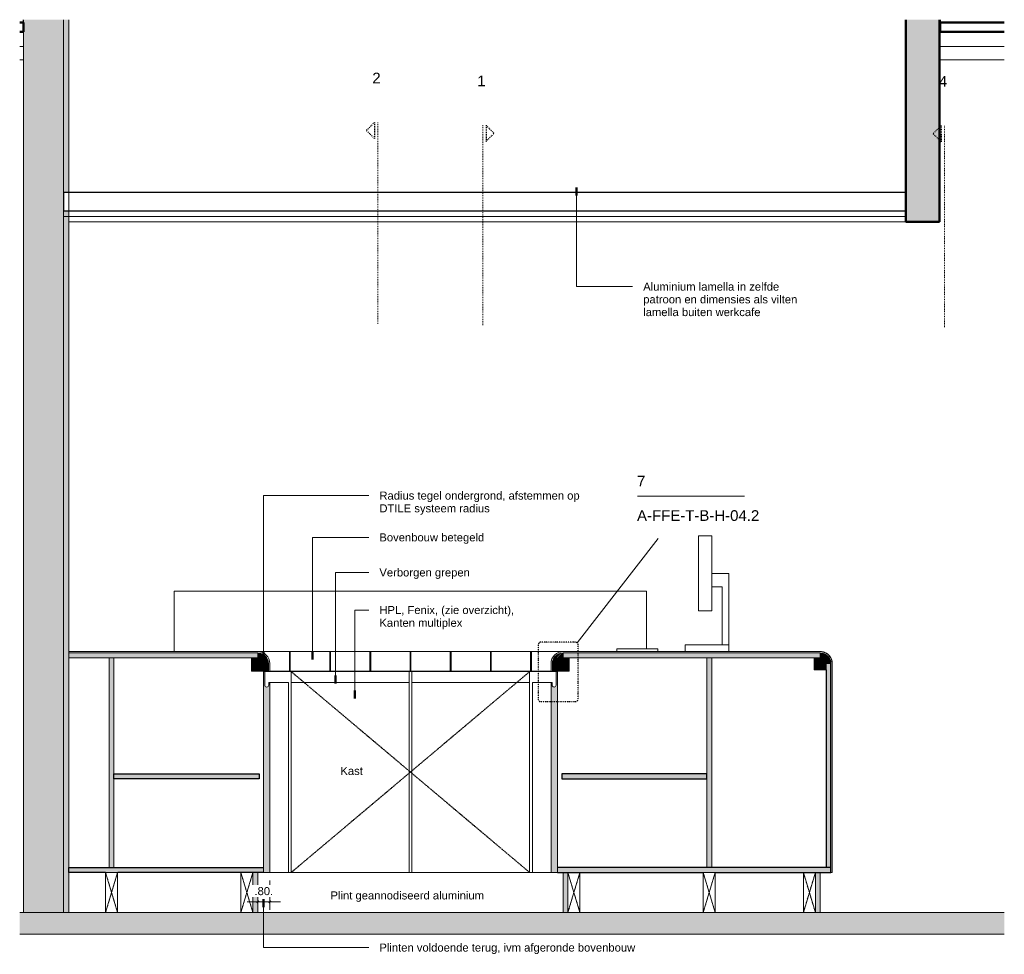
# Model space of a CAD drawing. Header units: millimetres. Extents: x -11715 to 35892, y -9103 to 19366.
# Tile 6 of 12: x 17312 to 20988, y 10494 to 13985. Entities that reach past the tile are written whole.
import ezdxf

# ---------------------------------------------------------------- set-up
doc = ezdxf.new("R2010")
doc.units = ezdxf.units.MM
for name, pattern in [('Dash Dot Dot Small', [7.9375, 3.175, -1.5875, 0, -1.5875, 0, -1.5875]), ('Dash_2_', [6.35, 3.175, -3.175]), ('Hidden', [7.14375, 4.7625, -2.38125]), ('Overhead xxSmall', [2.579688, 1.5875, -0.992188])]:
    doc.linetypes.add(name, pattern=pattern)
for name, color, linetype, lineweight in [('0-2', 130, 'Continuous', 5), ('A----M-', 8, 'Continuous', 5), ('A----M--20', 8, 'Continuous', 5), ('A09-C--', 8, 'Continuous', 5), ('A09-C---1', 55, 'Dash_2_', 13), ('A09-C---2', 135, 'Dash_2_', 25), ('A09-C---3', 8, 'Dash_2_', 5), ('A09-C---4', 8, 'Continuous', 25), ('A09-C---5', 8, 'Continuous', 13), ('A09-C---6', 8, 'Dash Dot Dot Small', 25), ('A09-NT--2', 7, 'Continuous', 13), ('A09-NT--3', 7, 'Continuous', 50), ('A09-NT--4', 170, 'Continuous', 13), ('A22-----1', 130, 'Continuous', 9), ('A22-----2', 9, 'Continuous', 5), ('A23-----1', 254, 'Continuous', 13), ('A23-----2', 250, 'Continuous', 13), ('A29-----1', 9, 'Continuous', 5), ('A29-----2', 250, 'Continuous', 13), ('A35-----1', 50, 'Continuous', 25), ('A35-----2', 7, 'Continuous', 50), ('A35-----3', 250, 'Continuous', 13), ('A35-----4', 130, 'Continuous', 9), ('A99-----4', 1, 'Continuous', 13), ('A99-----6', 1, 'Overhead xxSmall', 13), ('A99-----7', 1, 'Continuous', 25), ('A99-----8', 130, 'Continuous', 9), ('Detail Items', 1, 'Continuous', 5), ('Detail Items-3', 255, 'Continuous', 5), ('Detail Items-5', 8, 'Continuous', 5), ('Detail Items-6', 1, 'Hidden', 5), ('Food Service Equipment-1', 10, 'Continuous', 5), ('Food Service Equipment-2', 8, 'Continuous', 5), ('Food Service Equipment-3', 90, 'Continuous', 18), ('Structure 1-1', 7, 'Continuous', 50), ('Substrate 2-1', 90, 'Continuous', 18)]:
    doc.layers.add(name, color=color, linetype=linetype, lineweight=lineweight)
doc.styles.add('Arial_2', font='arial.ttf', dxfattribs={"height": 40})
doc.styles.add('Arial_3', font='arial.ttf', dxfattribs={"height": 30})
doc.dimstyles.new('TD_Diagonal_1_5_mm', dxfattribs={"dimscale": 304.8, "dimtxt": 30.607782, "dimasz": 0.026247, "dimexe": 0.098425, "dimexo": 0.098425, "dimgap": 0.052493, "dimtad": 1, "dimdec": 0, "dimzin": 0, "dimdsep": 46, "dimtxsty": 'Arial_3', "dimblk1": 'OBLIQUE', "dimblk2": 'OBLIQUE', "dimsah": 1, "dimcen": 0.09, "dimdle": 0.131234, "dimazin": 2, "dimtfac": 1, "dimtdec": 4, "dimtix": 1, "dimtmove": 0, "dimatfit": 3, "dimfxl": 1, "dimtvp": 1, "dimtfill": 1, "dimtolj": 1, "dimtzin": 0, "dimarcsym": 2})
pattern_1 = [(45, (17016.0748, 11600), (-2.828427, 2.828427), [])]

# ---------------------------------------------------------------- blocks, each defined once
blk = doc.blocks.new('NLRS_45_14_GM_LB_schijnligger - NLRS_41_12_GM_LB_schijnligger-17875627-Werkcafe Section C')
at = {"layer": 'A99-----8'}
for p, q in [((32897.9, 13835), (32911.6, 13835)), ((36331.6, 13835), (36573.9, 13835))]:
    blk.add_line(p, q, dxfattribs=at)
blk = doc.blocks.new('HSR-D_ABT_ARCH_Interieur_rvt-3-Werkcafe Section C')
at = {"layer": 'A23-----1'}
blk.add_hatch(color=256, dxfattribs=at).paths.add_polyline_path([(36573.9, 10570), (36573.9, 10650), (32897.9, 10650), (32897.9, 10570), (35654.9, 10570)])
at = {"layer": 'A29-----1'}
for points in [[(32911.6, 10650), (33061.6, 10650), (33061.6, 13985), (32911.6, 13985), (32911.6, 11422.9)], [(36209, 13230), (36331.6, 13230), (36331.6, 13985), (36206.6, 13985), (36206.6, 13340), (36209, 13340), (36209, 13270), (36206.6, 13270), (36206.6, 13230)]]:
    blk.add_hatch(color=256, dxfattribs=at).paths.add_polyline_path(points)
at = {"layer": 'A22-----1'}
for p in [(33081.6, 13230), (36206.6, 13230)]:
    blk.add_line(p, (36206.6, 13230), dxfattribs=at)
at = {"layer": 'A23-----2'}
for p, q in [((33218.6, 10650), (32897.9, 10650)), ((33723.6, 10650), (33263.6, 10650)), ((34944.6, 10650), (33768.6, 10650)), ((35449.6, 10650), (34989.6, 10650)), ((35823.6, 10650), (35494.6, 10650)), ((36573.9, 10650), (35868.6, 10650)), ((32897.9, 10570), (36573.9, 10570))]:
    blk.add_line(p, q, dxfattribs=at)
at = {"layer": 'A29-----2'}
for p, q in [((32911.6, 13985), (32911.6, 10650)), ((33061.6, 10650), (33061.6, 13985)), ((32911.6, 10650), (33061.6, 10650))]:
    blk.add_line(p, q, dxfattribs=at)
at = {"layer": 'A35-----1'}
for p, q in [((32911.6, 13975), (32911.6, 13985)), ((36334, 13985), (36334, 13975)), ((36209, 13340), (33061.6, 13340)), ((33061.6, 13340), (33061.6, 13270)), ((36209, 13270), (36209, 13340)), ((36209, 13270), (33061.6, 13270))]:
    blk.add_line(p, q, dxfattribs=at)
at = {"layer": 'A35-----2'}
for p, q in [((32911.6, 13975), (32897.9, 13975)), ((32911.6, 13940), (32911.6, 13975)), ((36334, 13975), (36334, 13940)), ((36573.9, 13975), (36334, 13975)), ((32911.6, 13940), (32897.9, 13940)), ((36573.9, 13940), (36334, 13940))]:
    blk.add_line(p, q, dxfattribs=at)
at = {"layer": 'A35-----3'}
for p, q in [((32911.6, 13885), (32911.6, 13940)), ((36334, 13940), (36334, 13885)), ((32897.9, 13885), (32911.6, 13885)), ((36334, 13885), (36573.9, 13885)), ((33061.6, 13270), (33061.6, 13250)), ((33061.6, 13250), (36209, 13250)), ((36209, 13250), (36209, 13270))]:
    blk.add_line(p, q, dxfattribs=at)
at = {"layer": 'A35-----4'}
for q in [(36331.6, 13885), (36334, 13885)]:
    blk.add_line((36334, 13885), q, dxfattribs=at)
at = {"layer": 'Structure 1-1'}
for p, q in [((36206.6, 13985), (36206.6, 13230)), ((36331.6, 13230), (36331.6, 13985)), ((36206.6, 13230), (36331.6, 13230))]:
    blk.add_line(p, q, dxfattribs=at)
at = {"layer": 'A99-----8'}
blk.add_blockref('NLRS_45_14_GM_LB_schijnligger - NLRS_41_12_GM_LB_schijnligger-17875627-Werkcafe Section C', (0, 0), dxfattribs=at)
blk = doc.blocks.new('712 Werkcafe Barista - 712 Werkcafe Barista-18415524-Werkcafe Section C')
at = {"layer": 'Food Service Equipment-2'}
h = blk.add_hatch(color=256, dxfattribs=at)
h.paths.add_polyline_path([(33820.1, 11492.5), (33822.1, 11492.8), (33823.9, 11493.5), (33821.1, 11492.8)])
h.paths.add_polyline_path([(33820.1, 11492.5), (33816.9, 11493.3), (33818.2, 11492.8)])
h.paths.add_polyline_path([(33823.9, 11493.5), (33825.4, 11494.7), (33825.4, 11495.1), (33825.1, 11494.7)])
h.paths.add_polyline_path([(33816.4, 11493.5), (33813.6, 11496.2), (33814.8, 11494.7)])
h.paths.add_polyline_path([(33826.6, 11496.2), (33827.4, 11498.4), (33827.4, 11499), (33827.1, 11498.1)])
h.paths.add_polyline_path([(33813.6, 11496.2), (33812.6, 11500), (33812.9, 11498.1)])
h = blk.add_hatch(color=256, dxfattribs=at)
h.paths.add_polyline_path([(34893.1, 11492.5), (34895.1, 11492.8), (34896.9, 11493.5), (34894.1, 11492.8)])
h.paths.add_polyline_path([(34893.1, 11492.5), (34889.4, 11493.5), (34891.2, 11492.8)])
h.paths.add_polyline_path([(34896.9, 11493.5), (34898.4, 11494.7), (34898.4, 11495.1), (34898.1, 11494.7)])
h.paths.add_polyline_path([(34889.4, 11493.5), (34886.6, 11496.2), (34887.8, 11494.7)])
h.paths.add_polyline_path([(34899.6, 11496.2), (34900.4, 11498.1), (34900.4, 11499), (34900.1, 11498.1)])
h.paths.add_polyline_path([(34886.6, 11496.2), (34885.8, 11498.4), (34885.9, 11498.1)])
at = {"layer": 'Food Service Equipment-1'}
for p, q in [((35482.2, 11917.1), (35545.7, 11917.1)), ((35545.7, 11917.1), (35545.7, 11650.4)), ((33474.6, 11850), (35238.6, 11850)), ((33474.6, 11625), (33474.6, 11850)), ((35238.6, 11635), (35238.6, 11850)), ((35520.3, 11866.3), (35482.2, 11866.3)), ((35520.3, 11650.4), (35520.3, 11866.3)), ((34831.6, 11625), (33881.6, 11625)), ((35545.7, 11650.4), (35383, 11650.4)), ((35383, 11650.4), (35383, 11625)), ((35545.7, 11625), (35545.7, 11650.4)), ((33831.6, 11550), (33881.6, 11550)), ((33881.6, 11550), (34831.6, 11550)), ((33911.6, 11510), (33911.6, 11550)), ((34351.6, 11550), (34351.6, 11510)), ((34361.6, 11510), (34361.6, 11550)), ((34801.6, 11550), (34801.6, 11510)), ((34831.6, 11550), (34881.6, 11550)), ((33911.6, 10800), (33911.6, 11510)), ((33911.6, 11510), (34351.6, 11510)), ((34351.6, 11510), (34351.6, 10800)), ((34361.6, 10800), (34361.6, 11510)), ((34361.6, 11510), (34801.6, 11510)), ((34801.6, 11510), (34801.6, 10800)), ((33911.6, 10800), (33831.6, 10800)), ((34351.6, 10800), (33911.6, 10800)), ((34361.6, 10800), (34351.6, 10800)), ((34801.6, 10800), (34361.6, 10800)), ((34881.6, 10800), (34801.6, 10800))]:
    blk.add_line(p, q, dxfattribs=at)
at = {"layer": 'Food Service Equipment-1', "flags": 128}
for points in [[(33881.6, 11625), (33877.8, 11625), (33874, 11625), (33870.3, 11625), (33866.5, 11625), (33862.8, 11625), (33859.1, 11625), (33855.4, 11625), (33851.8, 11625), (33848.2, 11625), (33844.6, 11625), (33841.2, 11625), (33837.8, 11625), (33834.4, 11625), (33831.2, 11625), (33828, 11625), (33824.9, 11625), (33821.9, 11625), (33819, 11625), (33816.2, 11625), (33813.5, 11625), (33810.9, 11625), (33808.4, 11625), (33806.1, 11625), (33803.8, 11625), (33801.7, 11625), (33799.7, 11625), (33797.8, 11625), (33796.1, 11625), (33794.5, 11625), (33793.1, 11625), (33791.8, 11625), (33790.6, 11625), (33789.6, 11625), (33788.7, 11625), (33788, 11625), (33787.4, 11625), (33787, 11625), (33786.8, 11625), (33786.6, 11625)], [(34926.6, 11625), (34926.6, 11625), (34926.3, 11625), (34926, 11625), (34925.4, 11625), (34924.7, 11625), (34923.9, 11625), (34922.9, 11625), (34921.8, 11625), (34920.5, 11625), (34919.1, 11625), (34917.6, 11625), (34915.9, 11625), (34914.1, 11625), (34912.1, 11625), (34910, 11625), (34907.8, 11625), (34905.5, 11625), (34903.1, 11625), (34900.5, 11625), (34897.8, 11625), (34895, 11625), (34892.2, 11625), (34889.2, 11625), (34886.1, 11625), (34883, 11625), (34879.7, 11625), (34876.4, 11625), (34873, 11625), (34869.6, 11625), (34866.1, 11625), (34862.5, 11625), (34858.9, 11625), (34855.2, 11625), (34851.5, 11625), (34847.8, 11625), (34844, 11625), (34840.2, 11625), (34836.5, 11625), (34832.7, 11625), (34831.6, 11625)], [(35886.6, 11625), (35888.4, 11625), (35890.2, 11624.9), (35892, 11624.7), (35893.8, 11624.4), (35895.6, 11624.1), (35897.3, 11623.7), (35899.1, 11623.2), (35900.8, 11622.7), (35902.5, 11622.1), (35904.2, 11621.4), (35905.8, 11620.7), (35907.4, 11619.9), (35909, 11619.1), (35910.5, 11618.1), (35912, 11617.1), (35913.5, 11616.1), (35914.9, 11615), (35916.3, 11613.8), (35917.6, 11612.6), (35918.9, 11611.4), (35920.1, 11610), (35921.3, 11608.7), (35922.4, 11607.3), (35923.5, 11605.8), (35924.5, 11604.3), (35925.4, 11602.8), (35926.3, 11601.2), (35927.1, 11599.6), (35927.9, 11598), (35928.6, 11596.3), (35929.2, 11594.6), (35929.7, 11592.9), (35930.2, 11591.2), (35930.6, 11589.4), (35931, 11587.6), (35931.3, 11585.9), (35931.5, 11584.1), (35931.6, 11582.3), (35931.6, 11580.5), (35931.6, 11580)]]:
    blk.add_lwpolyline(points, dxfattribs=at)
at = {"layer": 'Food Service Equipment-3'}
for p, q in [((35482.2, 12056.8), (35431.6, 12056.8)), ((35431.6, 12056.8), (35431.6, 11777.4)), ((35482.2, 11777.4), (35482.2, 12056.8)), ((35431.6, 11777.4), (35482.2, 11777.4)), ((33786.6, 11625), (33081.6, 11625)), ((33081.6, 11625), (33081.6, 10818)), ((35886.6, 11625), (34926.6, 11625)), ((35279.9, 11635), (35127.5, 11635)), ((35127.5, 11635), (35127.5, 11625)), ((35127.5, 11625), (35279.9, 11625)), ((35279.9, 11625), (35279.9, 11635)), ((33831.6, 11550), (33831.6, 11580)), ((34881.6, 11580), (34881.6, 11550)), ((35931.6, 10800), (35931.6, 11580)), ((33812.6, 11550), (33831.6, 11550)), ((34881.6, 11550), (34900.6, 11550)), ((33081.6, 10800), (33081.6, 10650)), ((33786.6, 10650), (33786.6, 10800)), ((34926.6, 10800), (34926.6, 10650)), ((35886.6, 10650), (35886.6, 10800)), ((35926.6, 10800), (35931.6, 10800)), ((33081.6, 10650), (33218.6, 10650)), ((33263.6, 10650), (33723.6, 10650)), ((33768.6, 10650), (33786.6, 10650)), ((34926.6, 10650), (34944.6, 10650)), ((34989.6, 10650), (35449.6, 10650)), ((35494.6, 10650), (35823.6, 10650)), ((35868.6, 10650), (35886.6, 10650))]:
    blk.add_line(p, q, dxfattribs=at)
for centre, radius, start, end in [((33786.6, 11580), 45, 0, 90), ((34926.6, 11580), 45, 90, 180), ((35886.6, 11580), 45, 0, 90), ((33820.1, 11500), 7.5, 180, 0), ((34893.1, 11500), 7.5, 180, 0)]:
    blk.add_arc(centre, radius, start, end, dxfattribs=at)
blk = doc.blocks.new('Afstandsklods - Afstandsklods-18472053-Werkcafe Section C')
at = {"layer": 'Detail Items'}
for p, q in [((34944.6, 10800), (34944.6, 10650)), ((34944.6, 10650), (34989.6, 10800)), ((34989.6, 10650), (34944.6, 10800)), ((34989.6, 10800), (34989.6, 10650)), ((34989.6, 10650), (34944.6, 10650))]:
    blk.add_line(p, q, dxfattribs=at)
at = {"layer": 'Detail Items-6'}
for p, q in [((34944.6, 10800), (34944.6, 10650)), ((34944.6, 10800), (34989.6, 10650)), ((34944.6, 10650), (34989.6, 10800)), ((34989.6, 10650), (34989.6, 10800)), ((34944.6, 10650), (34989.6, 10650))]:
    blk.add_line(p, q, dxfattribs=at)
blk = doc.blocks.new('Afstandsklods - Afstandsklods-18472136-Werkcafe Section C')
at = {"layer": 'Detail Items'}
for p, q in [((35823.6, 10800), (35823.6, 10650)), ((35868.6, 10650), (35823.6, 10800)), ((35823.6, 10650), (35868.6, 10800)), ((35868.6, 10800), (35868.6, 10650)), ((35823.6, 10650), (35868.6, 10650))]:
    blk.add_line(p, q, dxfattribs=at)
at = {"layer": 'Detail Items-6'}
for p, q in [((35823.6, 10650), (35823.6, 10800)), ((35868.6, 10800), (35823.6, 10650)), ((35868.6, 10650), (35823.6, 10800)), ((35868.6, 10800), (35868.6, 10650)), ((35868.6, 10650), (35823.6, 10650))]:
    blk.add_line(p, q, dxfattribs=at)
blk = doc.blocks.new('Afstandsklods - Afstandsklods-V3-Werkcafe Section C')
at = {"layer": 'Detail Items'}
for p, q in [((35449.6, 10800), (35449.6, 10650)), ((35494.6, 10800), (35449.6, 10800)), ((35449.6, 10650), (35494.6, 10800)), ((35494.6, 10650), (35449.6, 10800)), ((35494.6, 10800), (35494.6, 10650)), ((35494.6, 10650), (35449.6, 10650))]:
    blk.add_line(p, q, dxfattribs=at)
at = {"layer": 'Detail Items-6'}
for p, q in [((35494.6, 10800), (35449.6, 10800)), ((35449.6, 10800), (35449.6, 10650)), ((35449.6, 10800), (35494.6, 10650)), ((35449.6, 10650), (35494.6, 10800)), ((35494.6, 10650), (35494.6, 10800)), ((35449.6, 10650), (35494.6, 10650))]:
    blk.add_line(p, q, dxfattribs=at)
blk = doc.blocks.new('Afstandsklods - Afstandsklods-V4-Werkcafe Section C')
at = {"layer": 'Detail Items'}
for p, q in [((33218.6, 10800), (33263.6, 10800)), ((33218.6, 10800), (33218.6, 10650)), ((33263.6, 10650), (33218.6, 10800)), ((33218.6, 10650), (33263.6, 10800)), ((33263.6, 10800), (33263.6, 10650)), ((33218.6, 10650), (33263.6, 10650))]:
    blk.add_line(p, q, dxfattribs=at)
at = {"layer": 'Detail Items-6'}
for p, q in [((33218.6, 10800), (33263.6, 10800)), ((33218.6, 10650), (33218.6, 10800)), ((33263.6, 10800), (33218.6, 10650)), ((33263.6, 10650), (33218.6, 10800)), ((33263.6, 10800), (33263.6, 10650)), ((33263.6, 10650), (33218.6, 10650))]:
    blk.add_line(p, q, dxfattribs=at)
blk = doc.blocks.new('Detail View - Detail - Detail Number-13476530-Werkcafe Section C')
at = {"layer": 'A09-C---2'}
for p, q in [((34638.9, 13590.5), (34668.9, 13560.5)), ((34638.9, 13590.5), (34638.9, 13530.5)), ((34638.9, 13530.5), (34668.9, 13560.5))]:
    blk.add_line(p, q, dxfattribs=at)
blk = doc.blocks.new('DIMBLOCK13-Werkcafe Section C')
at = {"layer": 'A----M--20'}
for p, q in [((18245.9, 10770), (18245.9, 10660.3)), ((18245.9, 10690.3), (18245.9, 10770)), ((18200.9, 10714.6), (18200.9, 10660.3)), ((18200.9, 10690.3), (18200.9, 10714.6)), ((18285.9, 10690.3), (18160.9, 10690.3))]:
    blk.add_line(p, q, dxfattribs=at)
at = {"layer": 'A----M--20', "lineweight": 35}
for p, q in [((18200.9, 10690.3), (18196.9, 10686.3)), ((18200.9, 10690.3), (18204.9, 10694.3)), ((18245.9, 10690.3), (18241.9, 10686.3)), ((18245.9, 10690.3), (18249.9, 10694.3))]:
    blk.add_line(p, q, dxfattribs=at)
at = {"layer": 'A----M--20', "color": 0, "insert": (18188.5, 10745.3), "char_height": 30, "width": 83.63, "attachment_point": 1, "line_spacing_factor": 0.941778, "style": 'Arial_3', "bg_fill": 3, "box_fill_scale": 1.25, "bg_fill_color": 256, "bg_fill_true_color": 13158600, "bg_fill_transparency": 0}
blk.add_mtext('.80.', dxfattribs=at)
blk = doc.blocks.new('_Oblique')
at = {"color": 0, "linetype": 'ByBlock', "lineweight": -2}
blk.add_line((-0.5, -0.5), (0.5, 0.5), dxfattribs=at)
blk = doc.blocks.new('Detail View - Sheet _ Detail Number-595150-Werkcafe Section C')
at = {"layer": 'A09-C---5'}
blk.add_line((35204.2, 12205.7), (35604.2, 12205.7), dxfattribs=at)

msp = doc.modelspace()

# ---------------------------------------------------------------- hatches: boundary and pattern name
at = {"layer": 'A22-----2'}
h = msp.add_hatch(color=256, dxfattribs=at)
h.paths.add_polyline_path([(17495.9, 10650), (17495.9, 13270), (17475.9, 13270), (17475.9, 10650)])
h.paths.add_polyline_path([(17495.9, 13340), (17495.9, 13985), (17475.9, 13985), (17475.9, 13340)])
at = {"layer": 'Detail Items-3'}
for points in [[(18200.9, 11602), (18200.9, 11620), (17495.9, 11620), (17495.9, 11602), (18177.9, 11602)], [(20000, 11602), (20300.9, 11602), (20300.9, 11620), (19340.9, 11620), (19340.9, 11602), (19895.9, 11602)], [(17645.9, 10818), (17663.9, 10818), (17663.9, 11602), (17645.9, 11602), (17645.9, 10955)], [(19895.9, 10818), (19895.9, 11602), (19877.9, 11602), (19877.9, 10818)], [(20322.9, 10818), (20340.9, 10818), (20340.9, 11580), (20322.9, 11580), (20322.9, 11221.7)], [(18236.3, 10800), (18245.9, 10800), (18245.9, 11510), (18241.9, 11510), (18241.7, 11498.4), (18241.6, 11498.1), (18240.9, 11496.2), (18239.7, 11494.7), (18238.1, 11493.5), (18236.3, 11492.8), (18234.4, 11492.5), (18232.4, 11492.8), (18230.6, 11493.5), (18229.1, 11494.7), (18227.9, 11496.2), (18227.1, 11498.1), (18226.9, 11500), (18226.9, 11550), (18221.9, 11550), (18221.9, 10800), (18234.4, 10800)], [(19319.9, 10800), (19319.9, 11550), (19314.9, 11550), (19314.9, 11500), (19314.6, 11498.1), (19313.9, 11496.2), (19312.7, 11494.7), (19311.1, 11493.5), (19309.3, 11492.8), (19307.4, 11492.5), (19305.4, 11492.8), (19303.6, 11493.5), (19302.1, 11494.7), (19300.9, 11496.2), (19300.1, 11498.4), (19299.9, 11500), (19299.9, 11510), (19295.9, 11510), (19295.9, 10800), (19314.9, 10800)], [(18182.9, 11150), (18205.9, 11150), (18205.9, 11168), (17663.9, 11168), (17663.9, 11150), (18137.9, 11150)], [(19877.9, 11150), (19877.9, 11168), (19335.9, 11168), (19335.9, 11150), (19867.1, 11150)], [(17632.9, 10800), (18221.9, 10800), (18221.9, 10818), (17495.9, 10818), (17495.9, 10800)], [(19319.9, 10800), (20340.9, 10800), (20340.9, 10818), (19319.9, 10818)], [(18182.9, 10650), (18200.9, 10650), (18200.9, 10800), (18182.9, 10800), (18182.9, 10796.2)], [(19358.9, 10650), (19358.9, 10800), (19340.9, 10800), (19340.9, 10650)], [(20300.9, 10650), (20300.9, 10800), (20282.9, 10800), (20282.9, 10650)]]:
    msp.add_hatch(color=256, dxfattribs=at).paths.add_polyline_path(points)
at = {"layer": 'Detail Items-5'}
h = msp.add_hatch(dxfattribs=at)
h.set_pattern_fill('FP_7', color=256, style=0, pattern_type=2)
h.set_pattern_definition(pattern_1)
h.paths.add_polyline_path([(18221.7, 11551.5), (18240.9, 11551.5), (18240.9, 11580), (18239.5, 11590.4), (18235.5, 11600), (18229.1, 11608.3), (18220.9, 11614.6), (18211.2, 11618.6), (18200.9, 11620), (18200.9, 11602), (18177.9, 11602), (18177.9, 11551.5), (18221.7, 11551.5)])
h = msp.add_hatch(dxfattribs=at)
h.set_pattern_fill('FP_8', color=256, style=0, pattern_type=2)
h.set_pattern_definition([(0, (17122.36, 11551.5), (0, -150), [147, -3]), (90, (17122.36, 11551.5), (-150, 9e-15), [147, -3]), (180, (17269.36, 11698.5), (-2e-14, -150), [147, -3]), (90, (17269.36, 11551.5), (-150, 9e-15), [147, -3])])
h.paths.add_polyline_path([(18460.9, 11550), (19295.9, 11550), (19295.9, 11580.2), (19297.4, 11591.6), (19301.9, 11602.5), (19309, 11611.8), (19318.4, 11619), (19329.2, 11623.5), (19340.9, 11625), (18200.9, 11625), (18212.5, 11623.5), (18223.4, 11619), (18232.7, 11611.8), (18240, 11602), (18244.3, 11591.6), (18245.9, 11580), (18245.9, 11550), (18346, 11550)])
h.paths.add_polyline_path([(18295.9, 11580), (18295.9, 11580), (18346, 11580)])
h = msp.add_hatch(dxfattribs=at)
h.set_pattern_fill('FP_7', color=256, style=0, pattern_type=2)
h.set_pattern_definition(pattern_1)
h.paths.add_polyline_path([(19300.9, 11551.5), (19363.9, 11551.5), (19363.9, 11602), (19340.9, 11602), (19340.9, 11620), (19330.5, 11618.6), (19320.9, 11614.6), (19312.6, 11608.3), (19306.2, 11600), (19302.2, 11590.4), (19300.9, 11580), (19300.9, 11573.8)])
h = msp.add_hatch(dxfattribs=at)
h.set_pattern_fill('FP_7', color=256, style=0, pattern_type=2)
h.set_pattern_definition(pattern_1)
h.paths.add_polyline_path([(20282.9, 11557), (20322.9, 11557), (20322.9, 11580), (20340.9, 11580), (20339.5, 11590.4), (20335.5, 11600), (20329.1, 11608.3), (20320.9, 11614.6), (20311.2, 11618.6), (20300.9, 11620), (20300.9, 11602), (20277.9, 11602), (20277.9, 11557)])

# ---------------------------------------------------------------- linework, layer by layer
at = {"layer": 'A09-C---1'}
for p, q in [((18648.9, 13601.3), (18648.9, 12848)), ((19040.9, 13590.5), (19040.9, 12843)), ((20764.3, 13589.2), (20764.3, 12834))]:
    msp.add_line(p, q, dxfattribs=at)
at = {"layer": 'A09-C---5'}
msp.add_line((19393, 11658), (19695.7, 12047.8), dxfattribs=at)
at = {"layer": 'A09-C---6'}
for p, q in [((19386.8, 11660.1), (19258, 11660.1)), ((19248, 11650.1), (19248, 11447.9)), ((19396.8, 11447.9), (19396.8, 11650.1)), ((19258, 11437.9), (19386.8, 11437.9))]:
    msp.add_line(p, q, dxfattribs=at)
for centre, start, end in [((19258, 11650.1), 90, 180), ((19386.8, 11650.1), 0, 90), ((19258, 11447.9), 180, 270), ((19386.8, 11447.9), 270, 0)]:
    msp.add_arc(centre, 10, start, end, dxfattribs=at)
at = {"layer": 'A09-NT--3'}
for p, q in [((19390.3, 13358.4), (19390.3, 13328.4)), ((18221.9, 11594), (18221.9, 11624)), ((18405.4, 11595.8), (18405.4, 11625.8)), ((18490.6, 11505.5), (18490.6, 11535.5)), ((18563.2, 11449.9), (18563.2, 11479.9)), ((18222.4, 10699.9), (18222.4, 10669.9))]:
    msp.add_line(p, q, dxfattribs=at)
at = {"layer": 'A09-NT--4'}
for p, q in [((19390.3, 13358.4), (19390.3, 12988.1)), ((19390.3, 12988.1), (19599.9, 12988.1)), ((18221.9, 12207.6), (18615, 12207.6)), ((18221.9, 11594), (18221.9, 12207.6)), ((18405.4, 12051.5), (18615, 12051.5)), ((18405.4, 11595.8), (18405.4, 12051.5)), ((18490.6, 11920.5), (18615, 11920.5)), ((18490.6, 11505.5), (18490.6, 11920.5)), ((18563.2, 11780.2), (18615, 11780.2)), ((18563.2, 11449.9), (18563.2, 11780.2)), ((18222.4, 10699.9), (18222.4, 10519.5)), ((18222.4, 10519.5), (18615, 10519.5))]:
    msp.add_line(p, q, dxfattribs=at)
at = {"layer": 'A99-----4'}
for p, q in [((17495.9, 11602), (17495.9, 11620)), ((17495.9, 11620), (18200.9, 11620)), ((19340.9, 11625), (18200.9, 11625)), ((18200.9, 11602), (18200.9, 11620)), ((20300.9, 11620), (19340.9, 11620)), ((19340.9, 11602), (19340.9, 11620)), ((20300.9, 11602), (20300.9, 11620)), ((18177.9, 11602), (17495.9, 11602)), ((17663.9, 11602), (17645.9, 11602)), ((17645.9, 11602), (17645.9, 10818)), ((17663.9, 10818), (17663.9, 11602)), ((18177.9, 11551.5), (18177.9, 11602)), ((18177.9, 11602), (18200.9, 11602)), ((18240.9, 11580), (18240.9, 11551.5)), ((18245.9, 11580), (18245.9, 11550)), ((19295.9, 11550), (19295.9, 11580)), ((19300.9, 11580), (19300.9, 11551.5)), ((19363.9, 11602), (19340.9, 11602)), ((19363.9, 11602), (20277.9, 11602)), ((19363.9, 11551.5), (19363.9, 11602)), ((19877.9, 11602), (19895.9, 11602)), ((19877.9, 10818), (19877.9, 11602)), ((19895.9, 11602), (19895.9, 10818)), ((20277.9, 11557), (20277.9, 11602)), ((20277.9, 11602), (20300.9, 11602)), ((20340.9, 11580), (20322.9, 11580)), ((20322.9, 11580), (20322.9, 11557)), ((18240.9, 11551.5), (18177.9, 11551.5)), ((18226.9, 11550), (18221.9, 11550)), ((18221.9, 11550), (18221.9, 10800)), ((18226.9, 11500), (18226.9, 11550)), ((18245.9, 11550), (19295.9, 11550)), ((19300.9, 11551.5), (19363.9, 11551.5)), ((19314.9, 11500), (19314.9, 11550)), ((19314.9, 11550), (19319.9, 11550)), ((19319.9, 11550), (19319.9, 10800)), ((20322.9, 11557), (20277.9, 11557)), ((18245.9, 11510), (18241.9, 11510)), ((18241.9, 11510), (18241.9, 11500)), ((18245.9, 11510), (18315.3, 11510)), ((18245.9, 10800), (18245.9, 11510)), ((18315.3, 11510), (18315.3, 10800)), ((19295.9, 11510), (19226.4, 11510)), ((19226.4, 11510), (19226.4, 10800)), ((19295.9, 11510), (19299.9, 11510)), ((19295.9, 10800), (19295.9, 11510)), ((19299.9, 11510), (19299.9, 11500)), ((17645.9, 10818), (17663.9, 10818)), ((19895.9, 10818), (19877.9, 10818)), ((18182.9, 10650), (18182.9, 10800)), ((18200.9, 10800), (18200.9, 10650)), ((18221.9, 10800), (18245.9, 10800)), ((18315.3, 10800), (18245.9, 10800)), ((19226.4, 10800), (19295.9, 10800)), ((19319.9, 10800), (19295.9, 10800)), ((19340.9, 10800), (19340.9, 10650)), ((19358.9, 10650), (19358.9, 10800)), ((20282.9, 10650), (20282.9, 10800)), ((20300.9, 10800), (20300.9, 10650)), ((18200.9, 10650), (18182.9, 10650)), ((19340.9, 10650), (19358.9, 10650)), ((20300.9, 10650), (20282.9, 10650))]:
    msp.add_line(p, q, dxfattribs=at)
for centre, radius, start, end in [((18200.9, 11580), 45, 360, 90), ((18200.9, 11580), 40, 0, 90), ((19340.9, 11580), 45, 90, 180), ((19340.9, 11580), 40, 90, 180), ((20300.9, 11580), 40, 360, 90), ((18234.4, 11500), 7.5, 180, 0), ((19307.4, 11500), 7.5, 180, 0)]:
    msp.add_arc(centre, radius, start, end, dxfattribs=at)
at = {"layer": 'A99-----6'}
for p, q in [((18325.9, 11550), (19215.9, 10800)), ((18325.9, 10800), (19215.9, 11550))]:
    msp.add_line(p, q, dxfattribs=at)
at = {"layer": 'A99-----7'}
for p, q in [((20340.9, 10818), (20340.9, 11580)), ((20322.9, 11557), (20322.9, 10818)), ((17663.9, 11150), (17663.9, 11168)), ((17663.9, 11168), (18205.9, 11168)), ((18205.9, 11150), (17663.9, 11150)), ((18205.9, 11168), (18205.9, 11150)), ((19335.9, 11168), (19335.9, 11150)), ((19877.9, 11168), (19335.9, 11168)), ((19335.9, 11150), (19877.9, 11150)), ((19877.9, 11150), (19877.9, 11168)), ((17495.9, 10800), (17495.9, 10818)), ((17495.9, 10818), (18221.9, 10818)), ((20340.9, 10818), (19319.9, 10818)), ((20340.9, 10800), (20340.9, 10818)), ((17632.9, 10800), (17495.9, 10800)), ((18221.9, 10800), (17677.9, 10800)), ((19319.9, 10800), (19863.9, 10800)), ((19908.9, 10800), (20340.9, 10800))]:
    msp.add_line(p, q, dxfattribs=at)
at = {"layer": 'Substrate 2-1'}
for p, q in [((17475.9, 13985), (17475.9, 10650)), ((17495.9, 10818), (17495.9, 13985)), ((17495.9, 10650), (17495.9, 10800)), ((17475.9, 10650), (17495.9, 10650))]:
    msp.add_line(p, q, dxfattribs=at)

# ---------------------------------------------------------------- block references
at = {"layer": '0-2'}
msp.add_blockref('HSR-D_ABT_ARCH_Interieur_rvt-3-Werkcafe Section C', (-15585.8, 0), dxfattribs=at)
at = {"layer": 'A09-C---2', "extrusion": (0, 0, -1)}
for p in [(-53275.6, 10.8), (-55391, -1.3)]:
    msp.add_blockref('Detail View - Detail - Detail Number-13476530-Werkcafe Section C', p, dxfattribs=at)
at = {"layer": 'A09-C---2'}
msp.add_blockref('Detail View - Detail - Detail Number-13476530-Werkcafe Section C', (-15585.8, 0), dxfattribs=at)
at = {"layer": 'A09-C---4'}
msp.add_blockref('Detail View - Sheet _ Detail Number-595150-Werkcafe Section C', (-15585.8, 0), dxfattribs=at)
at = {"layer": 'Detail Items'}
for name, p in [('Afstandsklods - Afstandsklods-V4-Werkcafe Section C', (-15585.8, 0)), ('Afstandsklods - Afstandsklods-18472136-Werkcafe Section C', (-17685.8, 0)), ('Afstandsklods - Afstandsklods-18472053-Werkcafe Section C', (-15585.8, 0)), ('Afstandsklods - Afstandsklods-V3-Werkcafe Section C', (-15585.8, 0)), ('Afstandsklods - Afstandsklods-18472136-Werkcafe Section C', (-15585.8, 0))]:
    msp.add_blockref(name, p, dxfattribs=at)
at = {"layer": 'Food Service Equipment-1'}
msp.add_blockref('712 Werkcafe Barista - 712 Werkcafe Barista-18415524-Werkcafe Section C', (-15585.8, 0), dxfattribs=at)

# ---------------------------------------------------------------- texts
at = {"layer": 'A09-C--', "char_height": 40, "attachment_point": 1, "style": 'Arial_2'}
for s, insert, width in [('7', (19616.9, 12281.6), 38.481), ('A-FFE-T-B-H-04.2', (19616.9, 12153), 561.181)]:
    msp.add_mtext(s, dxfattribs=dict(at, insert=insert, width=width))
at = {"layer": 'A09-C---3', "char_height": 40, "width": 38.481, "attachment_point": 1, "style": 'Arial_2'}
for s, insert in [('2', (18628.6, 13787.1)), ('1', (19020.6, 13776.3)), ('4', (20744, 13774.9))]:
    msp.add_mtext(s, dxfattribs=dict(at, insert=insert))
at = {"layer": 'A09-NT--2', "char_height": 30, "attachment_point": 1, "style": 'Arial_3'}
for s, insert, width in [('Radius tegel ondergrond, afstemmen op ', (18655, 12222.6), 915.527), ('DTILE systeem radius', (18655, 12175), 498.65), ('Plint geannodiseerd aluminium', (18472.6, 10729.2), 692.658), ('Plinten voldoende terug, ivm afgeronde bovenbouw', (18655, 10534.5), 1144.81)]:
    msp.add_mtext(s, dxfattribs=dict(at, insert=insert, width=width))

# ---------------------------------------------------------------- next in the draw order: texts
at = {"layer": 'A09-NT--2', "char_height": 30, "attachment_point": 1, "style": 'Arial_3', "bg_fill": 3, "box_fill_scale": 1.25, "bg_fill_color": 256, "bg_fill_true_color": 13158600, "bg_fill_transparency": 0}
for s, insert, width in [('Aluminium lamella in zelfde ', (19639.9, 13003.1), 630.126), ('Bovenbouw betegeld', (18655, 12066.5), 464.979), ('Verborgen grepen', (18655, 11935.5), 404.051), ('HPL, Fenix, (zie overzicht),', (18655, 11795.2), 606.076), ('Kast', (18509.4, 11194.1), 101.013)]:
    msp.add_mtext(s, dxfattribs=dict(at, insert=insert, width=width))

# ---------------------------------------------------------------- next in the draw order: dimensions: what is measured, and where the dimension line sits
at = {"layer": 'A----M-'}
dim = msp.add_linear_dim(base=(18200.9, 10690.3), p1=(18245.9, 10800), p2=(18200.9, 10684.6), text='.80.', dimstyle='TD_Diagonal_1_5_mm', override={"dimpost": '<>', "dimfxl": 123.818442}, dxfattribs=at)
dim.commit()
dim.dimension.update_dxf_attribs({"geometry": 'DIMBLOCK13-Werkcafe Section C', "text_midpoint": (18223.4, 10721.6)})

# ---------------------------------------------------------------- next in the draw order: texts
at = {"layer": 'A09-NT--2', "char_height": 30, "attachment_point": 1, "style": 'Arial_3', "bg_fill": 3, "box_fill_scale": 1.25, "bg_fill_color": 256, "bg_fill_true_color": 13158600, "bg_fill_transparency": 0}
for s, insert, width in [('patroon en dimensies als vilten ', (19639.9, 12955.5), 707.088), ('Kanten multiplex', (18655, 11747.6), 371.983)]:
    msp.add_mtext(s, dxfattribs=dict(at, insert=insert, width=width))

# ---------------------------------------------------------------- next in the draw order: texts
at = {"layer": 'A09-NT--2', "insert": (19639.9, 12907.9), "char_height": 30, "width": 529.114, "attachment_point": 1, "style": 'Arial_3', "bg_fill": 3, "box_fill_scale": 1.25, "bg_fill_color": 256, "bg_fill_true_color": 13158600, "bg_fill_transparency": 0}
msp.add_mtext('lamella buiten werkcafe', dxfattribs=at)

doc.saveas('drawing.dxf')
